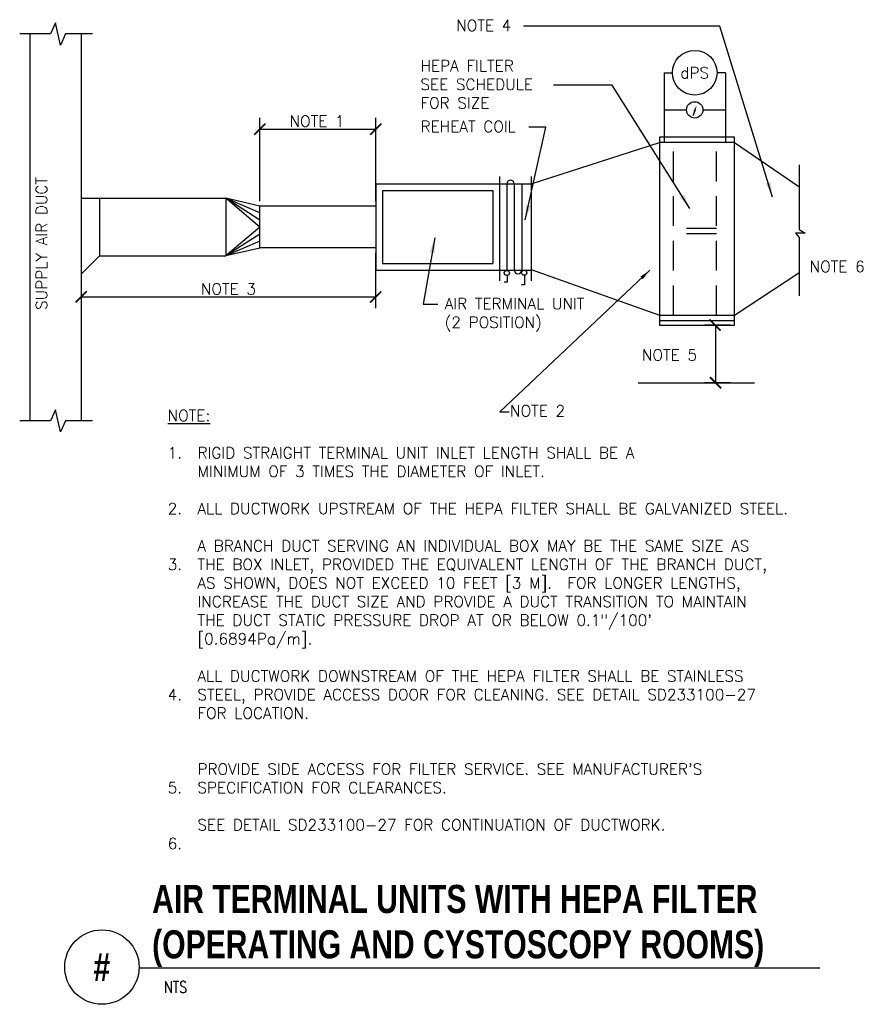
# Model space of a CAD drawing. Header units: inches. Extents: x -0.25 to 6.82, y -0.1 to 8.17.
import ezdxf
from ezdxf.enums import TextEntityAlignment as Align

# ---------------------------------------------------------------- set-up
doc = ezdxf.new("R2010")
doc.units = ezdxf.units.IN
doc.header["$MEASUREMENT"] = 0
doc.header["$PDSIZE"] = -1
doc.linetypes.add('HIDDEN', pattern=[0.375, 0.25, -0.125])
doc.layers.get('Defpoints').update_dxf_attribs({"color": 2})
for name, color, linetype in [('M-DETL-DIMS', 2, 'Continuous'), ('M-DETL-HEVY', 5, 'Continuous'), ('M-DETL-MEDM', 4, 'Continuous'), ('M-DETL-PATT', 8, 'Continuous'), ('M-DETL-TEXT', 2, 'Continuous'), ('M-DETL-THIN', 2, 'Continuous')]:
    doc.layers.add(name, color=color, linetype=linetype)
doc.styles.add('BOLD', font='bold.shx', dxfattribs={"width": 0.9})
doc.styles.add('Romans', font='romans.shx')
doc.dimstyles.new('VA-Dims', dxfattribs={"dimtxt": 0.09375, "dimasz": 0.09375, "dimexe": 0.09375, "dimexo": 0.03125, "dimgap": 0.02, "dimtad": 1, "dimdec": 5, "dimzin": 0, "dimdsep": 46, "dimlunit": 4, "dimtxsty": 'Romans', "dimblk": 'ARCHTICK', "dimcen": 0.09375, "dimclrd": 256, "dimclre": 256, "dimclrt": 256, "dimadec": 0, "dimazin": 0, "dimtfac": 1, "dimtdec": 5, "dimtofl": 0, "dimtmove": 0, "dimatfit": 3, "dimfxl": 1, "dimfrac": 2, "dimtolj": 1, "dimtzin": 0, "dimlwd": -1, "dimlwe": -1, "dimarcsym": 0})
doc.dimstyles.new('VA-Lead', dxfattribs={"dimtxt": 0.09375, "dimasz": 0.125, "dimexe": 0.125, "dimexo": 0.03125, "dimgap": 0.02, "dimtad": 1, "dimdec": 5, "dimzin": 0, "dimdsep": 46, "dimlunit": 4, "dimtxsty": 'Romans', "dimcen": 0.125, "dimclrd": 256, "dimclre": 256, "dimclrt": 256, "dimadec": 0, "dimazin": 0, "dimtfac": 1, "dimtdec": 5, "dimtofl": 0, "dimtmove": 0, "dimatfit": 3, "dimfxl": 1, "dimfrac": 2, "dimtolj": 1, "dimtzin": 0, "dimlwd": -1, "dimlwe": -1, "dimarcsym": 0})

# ---------------------------------------------------------------- blocks, each defined once
blk = doc.blocks.new('_ArchTick')
at = {"color": 0, "linetype": 'ByBlock', "const_width": 0.15}
blk.add_lwpolyline([(-0.5, -0.5), (0.5, 0.5)], dxfattribs=at)
blk = doc.blocks.new('*D4')
at = {"layer": 'Defpoints', "color": 0}
for p in [(2.7391, 6.2432), (0.2671, 6.0325), (2.7391, 5.8414)]:
    blk.add_point(p, dxfattribs=at)
at = {"layer": 'M-DETL-DIMS'}
for p, q in [((2.7391, 6.212), (2.7391, 5.7477)), ((0.2671, 6.0012), (0.2671, 5.7477)), ((0.2671, 5.8414), (2.7391, 5.8414))]:
    blk.add_line(p, q, dxfattribs=at)
at = {"layer": 'M-DETL-DIMS', "xscale": 0.09375, "yscale": 0.09375, "zscale": 0.09375, "rotation": 180}
blk.add_blockref('_ArchTick', (0.2671, 5.8414), dxfattribs=at)
at = {"layer": 'M-DETL-DIMS', "xscale": 0.09375, "yscale": 0.09375, "zscale": 0.09375}
blk.add_blockref('_ArchTick', (2.7391, 5.8414), dxfattribs=at)
at = {"layer": 'M-DETL-DIMS', "insert": (1.5031, 5.9083), "char_height": 0.09375, "attachment_point": 5, "style": 'Romans'}
blk.add_mtext('\\A1;NOTE 3', dxfattribs=at)
blk = doc.blocks.new('*D5')
at = {"layer": 'Defpoints', "color": 0}
for p in [(2.7406, 7.2509), (1.7665, 6.6137), (2.7406, 6.6137)]:
    blk.add_point(p, dxfattribs=at)
at = {"layer": 'M-DETL-DIMS'}
for p, q in [((1.7665, 6.6449), (1.7665, 7.3446)), ((2.7406, 6.6449), (2.7406, 7.3446)), ((1.7665, 7.2509), (2.7406, 7.2509))]:
    blk.add_line(p, q, dxfattribs=at)
at = {"layer": 'M-DETL-DIMS', "xscale": 0.09375, "yscale": 0.09375, "zscale": 0.09375, "rotation": 180}
blk.add_blockref('_ArchTick', (1.7665, 7.2509), dxfattribs=at)
at = {"layer": 'M-DETL-DIMS', "xscale": 0.09375, "yscale": 0.09375, "zscale": 0.09375}
blk.add_blockref('_ArchTick', (2.7406, 7.2509), dxfattribs=at)
at = {"layer": 'M-DETL-DIMS', "insert": (2.2471, 7.3177), "char_height": 0.09375, "attachment_point": 5, "style": 'Romans'}
blk.add_mtext('\\A1;NOTE 1', dxfattribs=at)

msp = doc.modelspace()

# ---------------------------------------------------------------- linework, layer by layer
at = {"layer": 'M-DETL-DIMS'}
for p, q in [((5.718294, 5.604784), (5.499812, 5.604784)), ((5.593562, 5.604784), (5.593562, 5.120236)), ((4.941982, 5.120236), (5.920267, 5.120236)), ((5.718294, 5.120236), (5.499812, 5.120236))]:
    msp.add_line(p, q, dxfattribs=at)
at = {"layer": 'M-DETL-HEVY', "linetype": 'Continuous'}
for p, q in [((-0.1641, 8.05647), (-0.1641, 4.80047)), ((0.26713, 8.05647), (0.26713, 4.80047)), ((4.045712, 6.79147), (5.12354, 7.139615)), ((5.752446, 7.139615), (6.291509, 6.768331)), ((2.74063, 6.79147), (4.045712, 6.79147)), ((2.74063, 6.79147), (2.74063, 6.06547)), ((3.77763, 6.853871), (3.77763, 5.976728)), ((4.045712, 6.853871), (4.045712, 5.976728)), ((2.79663, 6.735483), (3.72163, 6.735483)), ((2.79663, 6.735483), (2.79663, 6.12147)), ((3.72163, 6.735483), (3.72163, 6.12147)), ((0.26713, 6.67047), (1.48163, 6.67047)), ((0.42113, 6.67047), (0.42113, 6.18647)), ((1.766532, 6.604724), (1.48163, 6.67047)), ((2.74063, 6.604724), (1.766532, 6.604724)), ((1.766532, 6.252217), (1.48163, 6.18647)), ((2.740756, 6.25247), (1.766532, 6.25247)), ((0.26713, 6.03247), (0.42113, 6.18647)), ((0.42113, 6.18647), (1.48163, 6.18647)), ((2.79663, 6.12147), (3.72163, 6.12147)), ((2.74063, 6.06547), (4.045712, 6.06547)), ((4.045712, 6.07272), (5.12354, 5.687141)), ((5.752446, 5.687141), (6.291509, 6.042331))]:
    msp.add_line(p, q, dxfattribs=at)
at = {"layer": 'M-DETL-HEVY'}
for p, q in [((5.12354, 7.184537), (5.12354, 5.604784)), ((5.752446, 7.184537), (5.12354, 7.184537)), ((5.752446, 7.139615), (5.12354, 7.139615)), ((5.752446, 5.604784), (5.752446, 7.184537)), ((5.12354, 5.687141), (5.752446, 5.687141)), ((5.12354, 5.642219), (5.752446, 5.642219)), ((5.12354, 5.604784), (5.752446, 5.604784))]:
    msp.add_line(p, q, dxfattribs=at)
at = {"layer": 'M-DETL-HEVY', "linetype": 'HIDDEN'}
for p, q in [((5.240636, 5.687141), (5.240636, 7.139615)), ((5.600011, 5.687141), (5.600011, 7.139615)), ((5.600011, 6.417121), (5.240636, 6.417121)), ((5.600011, 6.3722), (5.240636, 6.3722))]:
    msp.add_line(p, q, dxfattribs=at)
at = {"layer": 'M-DETL-MEDM'}
for p, q in [((5.160935, 7.724138), (5.160935, 7.138933)), ((5.160935, 7.724138), (5.231414, 7.724138)), ((5.675634, 7.724138), (5.604584, 7.724138)), ((5.675634, 7.724138), (5.675634, 7.138933)), ((5.160935, 7.41269), (5.349534, 7.41269)), ((5.487034, 7.41269), (5.675634, 7.41269)), ((6.345105, 6.376304), (6.262925, 6.376304)), ((6.262925, 6.376304), (6.295389, 6.341128)), ((6.295389, 6.406972), (6.345105, 6.376304))]:
    msp.add_line(p, q, dxfattribs=at)
at = {"layer": 'M-DETL-MEDM', "linetype": 'Continuous'}
for p, q in [((5.415097, 7.398684), (5.401036, 7.362454)), ((6.295389, 6.952189), (6.295389, 6.406972)), ((1.48163, 6.67047), (1.48163, 6.18647)), ((1.766532, 6.25247), (1.766532, 6.604724)), ((6.295389, 6.341128), (6.295389, 5.85177)), ((3.84259, 5.965726), (3.818001, 5.965726)), ((3.84259, 6.021676), (3.84259, 5.965726)), ((3.988983, 6.022992), (3.988983, 5.942797)), ((3.988983, 5.942797), (3.964394, 5.942797))]:
    msp.add_line(p, q, dxfattribs=at)
at = {"layer": 'M-DETL-MEDM'}
msp.add_circle((5.418284, 7.724138), 0.1875, dxfattribs=at)
at = {"layer": 'M-DETL-MEDM', "linetype": 'Continuous'}
for centre, radius in [((5.418284, 7.41269), 0.06875), ((3.84013, 6.042973), 0.021439), ((3.986523, 6.044289), 0.021439)]:
    msp.add_circle(centre, radius, dxfattribs=at)
for centre, start, end in [((3.87138, 6.790853), 1.1315476, 178.8684524), ((3.93388, 6.066088), 181.1315476, 358.8684524)]:
    msp.add_arc(centre, 0.031256, start, end, dxfattribs=at)
msp.add_solid([(5.406457, 7.401747), (5.423737, 7.395621), (5.43347, 7.450523)], dxfattribs=at)
at = {"layer": 'M-DETL-PATT', "linetype": 'Continuous'}
for p, q in [((1.766532, 6.487137), (1.48163, 6.67047)), ((1.766532, 6.546282), (1.48163, 6.67047)), ((1.766532, 6.42847), (1.48163, 6.67047)), ((1.766532, 6.42847), (1.48163, 6.18647)), ((1.766532, 6.3691), (1.48163, 6.18647)), ((1.766532, 6.310659), (1.48163, 6.18647))]:
    msp.add_line(p, q, dxfattribs=at)
at = {"layer": 'M-DETL-TEXT'}
for p, q in [((3.781909, 4.877377), (3.859546, 4.877377)), ((0.753445, 0.207121), (6.46968, 0.207121))]:
    msp.add_line(p, q, dxfattribs=at)
for points in [[(0.360912, 8.050243), (0.134999, 8.050243), (0.093004, 7.956542), (0.051009, 8.143943), (0.009014, 8.050243), (-0.249437, 8.050243)], [(0.360912, 4.80047), (0.134999, 4.80047), (0.093004, 4.70677), (0.051009, 4.894171), (0.009014, 4.80047), (-0.249437, 4.80047)]]:
    msp.add_lwpolyline(points, dxfattribs=at)
msp.add_lwpolyline([(0.083683, 6.742654, 0, 0.03125, 0), (0.083683, 6.648904, 0, 0, 0), (0.083683, 6.190776, 0, 0, 0)], format="xyseb", dxfattribs=at)
msp.add_circle((0.440945, 0.212042), 0.312539, dxfattribs=at)
at = {"layer": 'M-DETL-THIN', "linetype": 'Continuous'}
for p, q in [((3.84013, 6.79147), (3.84013, 6.06547)), ((3.90263, 6.79147), (3.90263, 6.06547)), ((3.96513, 6.79147), (3.96513, 6.06547))]:
    msp.add_line(p, q, dxfattribs=at)

# ---------------------------------------------------------------- block references
at = {"layer": 'M-DETL-DIMS', "xscale": 0.09375, "yscale": 0.09375, "zscale": 0.09375}
for p, rotation in [((5.587986, 5.604784), 90), ((5.593562, 5.120236), 270)]:
    msp.add_blockref('_ArchTick', p, dxfattribs=dict(at, rotation=rotation))

# ---------------------------------------------------------------- texts
at = {"layer": 'M-DETL-TEXT', "style": 'Romans'}
msp.add_text('dPS', height=0.09375, dxfattribs=at).set_placement((5.418284, 7.724138), align=Align.MIDDLE_CENTER)
at = {"layer": 'M-DETL-TEXT', "width": 0.8}
for s, height, style, p in [('AIR TERMINAL UNITS WITH HEPA FILTER', 0.23622047, 'BOLD', (0.86258, 0.666332)), ('(OPERATING AND CYSTOSCOPY ROOMS)', 0.23622047, 'BOLD', (0.86258, 0.285455)), ('NTS', 0.0984252, 'Romans', (0.961017, -0.004597))]:
    msp.add_text(s, height=height, dxfattribs=dict(at, style=style)).set_placement(p)
at = {"layer": 'M-DETL-TEXT', "style": 'BOLD', "width": 0.8}
msp.add_text('#', height=0.23622, dxfattribs=at).set_placement((0.440945, 0.212042), align=Align.MIDDLE)
at = {"layer": 'M-DETL-TEXT', "char_height": 0.09375, "attachment_point": 1, "style": 'Romans'}
for s, insert, width in [('NOTE 4', (3.415727, 8.168343), 1.81202645), ('HEPA FILTER\\PSEE SCHEDULE\\PFOR SIZE', (3.11563, 7.829802), 1.412), ('REHEAT COIL', (3.116302, 7.319881), 3.20053072), ('NOTE 6', (6.383247, 6.143593), 1.81202645), ('AIR TERMINAL UNIT (2 POSITION)', (3.318932, 5.83122), 1.38916169), ('NOTE 5', (4.975312, 5.40063), 1.38916169), ('{\\LNOTE:\\P}\\P1.\\P\\P\\P2.\\P\\P\\P3.\\P\\P\\P\\P\\P\\P\\P4.\\P\\P\\P\\P\\P5.\\P\\P\\P6.', (0.993037, 4.891711), 3.29742316), ('NOTE 2', (3.867598, 4.931948), 1.38916169), ('\\P\\PRIGID STRAIGHT TERMINAL UNIT INLET LENGTH SHALL BE A \\PMINIMUM OF 3 TIMES THE DIAMETER OF INLET.\\P\\PALL DUCTWORK UPSTREAM OF THE HEPA FILTER SHALL BE GALVANIZED STEEL.\\P\\PA BRANCH DUCT SERVING AN INDIVIDUAL BOX MAY BE THE SAME SIZE AS THE BOX INLET, PROVIDED THE EQUIVALENT LENGTH OF THE BRANCH DUCT, AS SHOWN, DOES NOT EXCEED 10 FEET [3 M].  FOR LONGER LENGTHS, INCREASE THE DUCT SIZE AND PROVIDE A DUCT TRANSITION TO MAINTAIN THE DUCT STATIC PRESSURE DROP AT OR BELOW 0.1"/100\' [0.6894Pa/m].   \\P\\PALL DUCTWORK DOWNSTREAM OF THE HEPA FILTER SHALL BE STAINLESS STEEL, PROVIDE ACCESS DOOR FOR CLEANING. SEE DETAIL SD233100-27 FOR LOCATION.\\P\\P\\PPROVIDE SIDE ACCESS FOR FILTER SERVICE. SEE MANUFACTURER\'S SPECIFICATION FOR CLEARANCES.\\P\\PSEE DETAIL SD233100-27 FOR CONTINUATION OF DUCTWORK.', (1.243037, 4.891711), 5.18498055)]:
    msp.add_mtext(s, dxfattribs=dict(at, insert=insert, width=width))
at = {"layer": 'M-DETL-TEXT', "insert": (-0.112996, 5.732156), "char_height": 0.09375, "width": 1.412, "attachment_point": 1, "rotation": 90, "style": 'Romans'}
msp.add_mtext('SUPPLY AIR DUCT', dxfattribs=at)

# ---------------------------------------------------------------- dimensions: what is measured, and where the dimension line sits
at = {"layer": 'M-DETL-DIMS'}
dim = msp.add_linear_dim(base=(2.74063, 7.250861), p1=(1.766532, 6.613698), p2=(2.74063, 6.613698), text='NOTE 1', dimstyle='VA-Dims', override={"dimtad": 2, "dimpost": '\\X'}, dxfattribs=at)
dim.commit()
dim.dimension.update_dxf_attribs({"geometry": '*D5', "text_midpoint": (2.247082, 7.250861), "dimtype": 160})
dim = msp.add_linear_dim(base=(2.739072, 5.841436), p1=(0.26713, 6.03247), p2=(2.739072, 6.243242), text='NOTE 3', dimstyle='VA-Dims', override={"dimpost": '\\X'}, dxfattribs=at)
dim.commit()
dim.dimension.update_dxf_attribs({"geometry": '*D4', "text_midpoint": (1.503101, 5.908311)})

# ---------------------------------------------------------------- leaders
at = {"layer": 'M-DETL-TEXT'}
for points in [[(6.070987, 6.680431), (5.629919, 8.115301), (3.981, 8.115432)], [(5.377647, 6.583164), (4.723918, 7.620568), (4.233527, 7.620699)], [(3.995725, 6.487659), (4.166764, 7.268301), (4.026051, 7.268301)], [(3.235045, 6.336923), (3.137635, 5.779228), (3.262635, 5.779228)]]:
    msp.add_leader(points, dimstyle='VA-Lead', override={"dimtad": 0}, dxfattribs=at)
msp.add_leader([(5.04013, 6.06547), (3.781909, 4.877377)], dimstyle='VA-Dims', dxfattribs=at)

doc.saveas('drawing.dxf')
